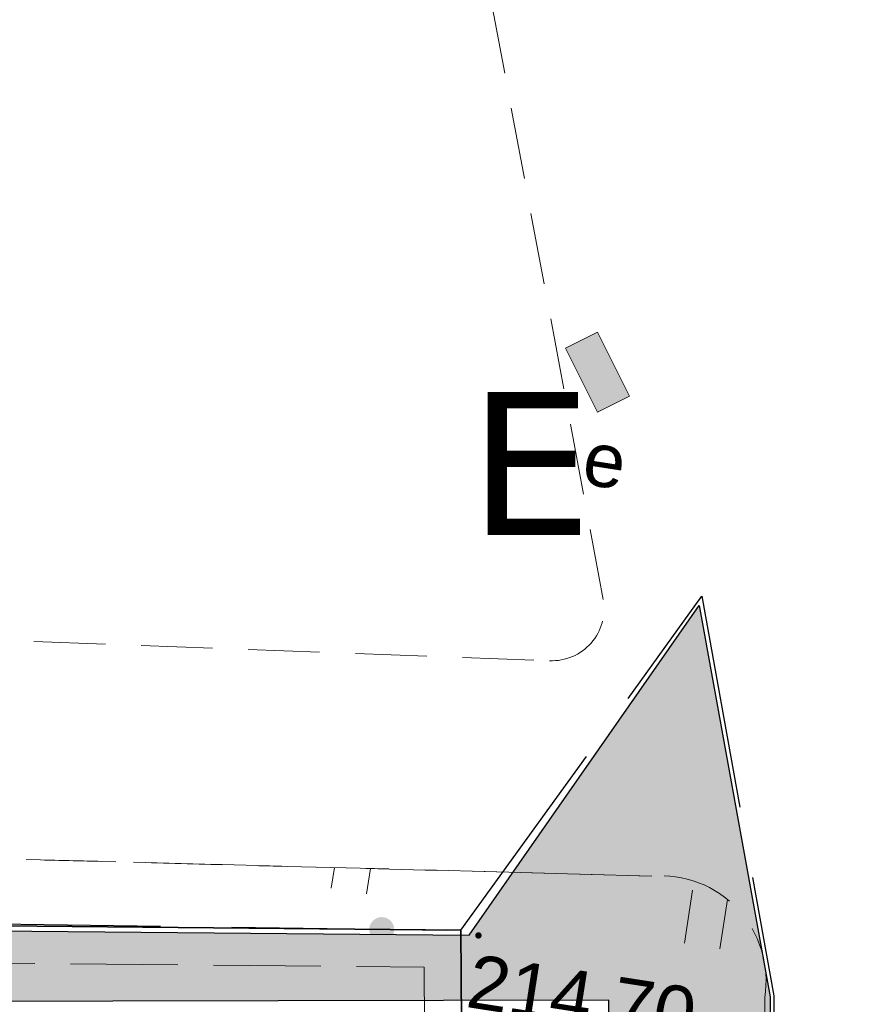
# Model space of a CAD drawing. Extents: x 6601440 to 6601733, y 5738487 to 5738717.
# Tile 112 of 129: x 6601561 to 6601573, y 5738632 to 5738646. Entities that reach past the tile are written whole.
import ezdxf
from ezdxf.enums import TextEntityAlignment as Align

# ---------------------------------------------------------------- set-up
doc = ezdxf.new("R2010")
doc.units = 0
doc.linetypes.add('PRZER2-1', pattern=[3, 2, -1])
doc.linetypes.add('PRZER3-1', pattern=[4, 3, -1])
doc.layers.get('0').update_dxf_attribs({"linetype": 'CONTINUOUS'})
for name, color, linetype, lineweight, true_color in [('GSLKOG', 7, 'CONTINUOUS', 35, 0x0a0909), ('GSPWPS', 7, 'CONTINUOUS', 13, 0x0a0909), ('GSPWPS_O', 7, 'CONTINUOUS', 0, 0x0a0909), ('GSSKOA', 7, 'PRZER3-1', 18, 0x0a0909), ('GSSKOD', 7, 'PRZER2-1', 18, 0x0a0909), ('GSSUTR', 7, 'CONTINUOUS', 18, 0x0a0909), ('GUPESE', 7, 'CONTINUOUS', 18, 0x0a0909), ('GUPESE_O', 7, 'CONTINUOUS', 0, 0x0a0909)]:
    doc.layers.add(name, color=color, linetype=linetype, lineweight=lineweight, true_color=true_color)
doc.styles.add('GEO-INFO', font='arial.ttf')
doc.styles.get("Standard").update_dxf_attribs({"font": 'arial.ttf'})

# ---------------------------------------------------------------- blocks, each defined once
blk = doc.blocks.new('KOLO')
blk.add_hatch(color=0).paths.add_polyline_path([(0, 0.5), (-0.12941, 0.482963), (-0.25, 0.433013), (-0.353553, 0.353553), (-0.433013, 0.25), (-0.482963, 0.12941), (-0.5, 0), (-0.482963, -0.12941), (-0.433013, -0.25), (-0.353553, -0.353553), (-0.25, -0.433013), (-0.12941, -0.482963), (0, -0.5), (0.12941, -0.482963), (0.25, -0.433013), (0.353553, -0.353553), (0.433013, -0.25), (0.482963, -0.12941), (0.5, 0), (0.482963, 0.12941), (0.433013, 0.25), (0.353553, 0.353553), (0.25, 0.433013), (0.12941, 0.482963)])
blk = doc.blocks.new('SZAFA1')
at = {"true_color": 0xffffff}
blk.add_hatch(color=7, dxfattribs=at).paths.add_polyline_path([(-1, -0.5), (1, -0.5), (1, 0.5), (-1, 0.5)])
at = {"color": 0}
blk.add_lwpolyline([(-1, -0.5), (-1, 0.5), (1, 0.5), (1, -0.5)], close=True, dxfattribs=at)

msp = doc.modelspace()

# ---------------------------------------------------------------- hatches: boundary and pattern name
h = msp.add_hatch()
h.set_pattern_fill('GRASS', color=3, scale=0.02)
h.set_pattern_definition([(90, (0, 0), (-0.3592102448, 0.3592102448), [0.09525, -0.6231704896]), (45, (0, 0), (-0.359210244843, 0.359210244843), [0.09525, -0.41275]), (135, (0, 0), (-0.359210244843, -0.359210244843), [0.09525, -0.41275])])
h.paths.add_polyline_path([(6601567.04248, 5738620.37858), (6601569.35401, 5738620.37858), (6601569.35401, 5738632.14724), (6601539.27426, 5738632.08779), (6601539.13052, 5738634.69079), (6601549.55846, 5738634.44175), (6601552.09793, 5738633.19629), (6601567.39928, 5738633.0552), (6601570.61455, 5738637.66958), (6601571.61007, 5738632.19503), (6601571.45634, 5738595.37257), (6601568.21977, 5738602.01965), (6601566.86453, 5738606.05391)])
at = {"layer": 'GSSUTR'}
h = msp.add_hatch(dxfattribs=at)
h.set_pattern_fill('PTTU04', color=256, scale=0.5, angle=-8.852821, style=0)
h.set_pattern_definition([(81.14718, (6598872.4612, 5730326.6935), (-2.08547525, 2.8549594), [0.75, -4.25]), (81.14718, (6598872.9553, 5730326.6165), (-2.08547525, 2.8549594), [0.75, -4.25])])
h.paths.add_polyline_path([(6601571.46416, 5738607.75911), (6601571.53276, 5738632.18226), (6601571.53659, 5738632.20756), (6601571.53998, 5738632.23292), (6601571.54293, 5738632.25834), (6601571.54544, 5738632.28381), (6601571.54751, 5738632.30932), (6601571.54913, 5738632.33486), (6601571.55031, 5738632.36042), (6601571.55105, 5738632.386), (6601571.55134, 5738632.41159), (6601571.55119, 5738632.43718), (6601571.55059, 5738632.46276), (6601571.54955, 5738632.48833), (6601571.54806, 5738632.51388), (6601571.54614, 5738632.5394), (6601571.54377, 5738632.56488), (6601571.54095, 5738632.59032), (6601571.5377, 5738632.6157), (6601571.53401, 5738632.64102), (6601571.52987, 5738632.66628), (6601571.5253, 5738632.69146), (6601571.52029, 5738632.71655), (6601571.51485, 5738632.74156), (6601571.50898, 5738632.76646), (6601571.50267, 5738632.79127), (6601571.49593, 5738632.81595), (6601571.48877, 5738632.84052), (6601571.48118, 5738632.86496), (6601571.47317, 5738632.88927), (6601571.46473, 5738632.91343), (6601571.45588, 5738632.93744), (6601571.44661, 5738632.96129), (6601571.43693, 5738632.98498), (6601571.42684, 5738633.0085), (6601571.41635, 5738633.03184), (6601571.40545, 5738633.05499), (6601571.39415, 5738633.07795), (6601571.38245, 5738633.10071), (6601571.37036, 5738633.12327), (6601571.35788, 5738633.14561), (6601571.34501, 5738633.16773), (6601571.33176, 5738633.18962), (6601571.31814, 5738633.21129), (6601571.30414, 5738633.23271), (6601571.28977, 5738633.25388), (6601571.27503, 5738633.2748), (6601571.25993, 5738633.29547), (6601571.24448, 5738633.31587), (6601571.22867, 5738633.33599), (6601571.21252, 5738633.35584), (6601571.19603, 5738633.37541), (6601571.1792, 5738633.39468), (6601571.16203, 5738633.41367), (6601571.14469, 5738633.43219), (6601571.12703, 5738633.45042), (6601571.10906, 5738633.46833), (6601571.09078, 5738633.48594), (6601571.07221, 5738633.50323), (6601571.05334, 5738633.52019), (6601571.03418, 5738633.53683), (6601571.01473, 5738633.55314), (6601570.99501, 5738633.56911), (6601570.97502, 5738633.58474), (6601570.95476, 5738633.60002), (6601570.93424, 5738633.61495), (6601570.91346, 5738633.62952), (6601570.89244, 5738633.64373), (6601570.87118, 5738633.65758), (6601570.84968, 5738633.67107), (6601570.82795, 5738633.68418), (6601570.806, 5738633.69691), (6601570.78383, 5738633.70927), (6601570.76146, 5738633.72124), (6601570.73888, 5738633.73282), (6601570.7161, 5738633.74401), (6601570.69314, 5738633.75481), (6601570.66999, 5738633.76522), (6601570.64667, 5738633.77522), (6601570.62318, 5738633.78482), (6601570.59953, 5738633.79402), (6601570.57572, 5738633.8028), (6601570.55177, 5738633.81118), (6601570.52767, 5738633.81914), (6601570.50344, 5738633.82668), (6601570.47909, 5738633.83381), (6601570.45461, 5738633.84051), (6601570.43002, 5738633.8468), (6601570.40533, 5738633.85266), (6601570.38055, 5738633.85809), (6601570.35567, 5738633.8631), (6601570.33071, 5738633.86767), (6601570.30567, 5738633.87182), (6601570.28057, 5738633.87554), (6601570.25541, 5738633.87882), (6601570.23019, 5738633.88167), (6601570.20493, 5738633.88408), (6601570.17963, 5738633.88606), (6601570.1543, 5738633.8876), (6601570.12895, 5738633.88871), (6601570.10358, 5738633.88938), (6601570.0782, 5738633.88962), (6601570.05283, 5738633.88941), (6601570.02746, 5738633.88877), (6601570.0021, 5738633.8877), (6601569.97677, 5738633.88618), (6601569.95147, 5738633.88423), (6601563.77615, 5738634.04909), (6601556.70331, 5738634.23127), (6601549.56002, 5738634.44171), (6601551.94466, 5738633.2715), (6601567.28346, 5738633.12408), (6601567.4948, 5738603.50856), (6601571.03152, 5738596.25272), (6601570.85944, 5738600.25823), (6601571.73856, 5738600.71451)], flags=0)

# ---------------------------------------------------------------- linework, layer by layer
at = {"color": 7, "linetype": 'PRZER3-1', "lineweight": 30, "elevation": 10.06}
msp.add_lwpolyline([(6601510.43099, 5738653.7127), (6601522.49994, 5738653.91001), (6601522.49002, 5738651.5425), (6601529.66651, 5738651.5425), (6601529.66651, 5738654.02683), (6601538.55011, 5738654.18645), (6601539.54007, 5738634.77356), (6601549.69265, 5738634.50447), (6601552.07964, 5738633.33731), (6601567.28346, 5738633.12408), (6601570.6548, 5738637.80075), (6601571.66308, 5738632.20458), (6601571.54575, 5738595.28982), (6601574.72819, 5738588.65305), (6601578.36042, 5738588.65305), (6601578.43231, 5738576.80623), (6601579.79306, 5738576.80976), (6601579.79306, 5738571.10128), (6601578.48092, 5738571.09182), (6601578.5841, 5738558.98185), (6601511.23283, 5738558.57583), (6601510.2684, 5738653.7127)], dxfattribs=at)
msp.add_lwpolyline([(6601567.04248, 5738620.37858), (6601569.35401, 5738620.37858), (6601569.35401, 5738632.14724), (6601539.27426, 5738632.08779), (6601539.13052, 5738634.69079), (6601549.55846, 5738634.44175), (6601552.09793, 5738633.19629), (6601567.39928, 5738633.0552), (6601570.61455, 5738637.66958), (6601571.61007, 5738632.19503), (6601571.45634, 5738595.37257), (6601568.21977, 5738602.01965), (6601566.86453, 5738606.05391), (6601567.04248, 5738620.37858)])
at = {"layer": 'GSLKOG', "linetype": 'Continuous', "elevation": 10.18}
msp.add_lwpolyline([(6601529.54498, 5738656.03954), (6601536.38876, 5738656.20367), (6601536.69502, 5738634.74895), (6601549.56002, 5738634.44171), (6601551.94466, 5738633.2715), (6601567.28346, 5738633.12408), (6601567.4948, 5738603.50856), (6601572.89396, 5738592.42005)], dxfattribs=at)
at = {"layer": 'GSSKOA', "linetype": 'PRZER3-1', "lineweight": 18, "ltscale": 0.5}
for p, q in [((6601551.82157, 5738632.75267, 10.18), (6601566.76712, 5738632.60902, 10.18)), ((6601566.76712, 5738632.60902, 10.18), (6601566.78992, 5738629.41405, 10.18))]:
    msp.add_line(p, q, dxfattribs=at)
at = {"layer": 'GSSKOD', "linetype": 'PRZER2-1', "lineweight": 18, "ltscale": 0.5}
for p, q in [((6601569.27419, 5738637.75281, 10.18), (6601565.17596, 5738659.65443, 10.18)), ((6601556.81155, 5738637.3358, 10.18), (6601568.52372, 5738636.89812, 10.18)), ((6601569.95147, 5738633.88423, 10.18), (6601556.70331, 5738634.23127, 10.18)), ((6601571.46416, 5738607.75911, 10.18), (6601571.53276, 5738632.18226, 10.18))]:
    msp.add_line(p, q, dxfattribs=at)
for centre, radius, start, end in [((6601568.55633, 5738637.62632, 10.18), 0.72893, 267.436089, 9.993153), ((6601570.07733, 5738632.4156, 10.18), 1.47402, 350.891584, 94.897988)]:
    msp.add_arc(centre, radius, start, end, dxfattribs=at)
at = {"layer": 'GSSUTR', "linetype": 'PRZER2-1', "ltscale": 0.5, "elevation": 10.06}
msp.add_lwpolyline([(6601571.03152, 5738596.25272), (6601567.4948, 5738603.50856), (6601567.28346, 5738633.12408), (6601551.94466, 5738633.2715), (6601549.56002, 5738634.44171), (6601556.70331, 5738634.23127), (6601563.77615, 5738634.04909), (6601569.95147, 5738633.88423, -0.48776718), (6601571.53276, 5738632.18226), (6601571.46416, 5738607.75911), (6601571.73856, 5738600.71451), (6601570.85944, 5738600.25823)], format="xyb", close=True, dxfattribs=at)

# ---------------------------------------------------------------- block references
at = {"layer": 'GSLKOG', "lineweight": 5, "xscale": 0.35, "yscale": 0.35, "rotation": 81.147178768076}
msp.add_blockref('KOLO', (6601566.17465, 5738633.13474, 10.18), dxfattribs=at)
at = {"layer": 'GSPWPS', "lineweight": 5, "xscale": 0.08999999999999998, "yscale": 0.08999999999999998, "rotation": 81.147178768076}
msp.add_blockref('KOLO', (6601567.52759, 5738633.05213, 10.2), dxfattribs=at)
at = {"layer": 'GUPESE', "lineweight": 5, "xscale": 0.4999999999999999, "yscale": 0.4999999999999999, "rotation": 296.5605298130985}
msp.add_blockref('SZAFA1', (6601569.19386, 5738640.93746, 10.24), dxfattribs=at)

# ---------------------------------------------------------------- texts
at = {"color": 3, "insert": (6601567.38902, 5738640.65935), "char_height": 1, "width": 1.655808, "attachment_point": 1}
msp.add_mtext(' {\\fVerdana|b0|i0|c238|p34;\\H2x;\\C7;E}', dxfattribs=at)
at = {"layer": 'GSPWPS_O', "lineweight": 0, "style": 'GEO-INFO'}
msp.add_text('214.70', height=0.75, rotation=351.147179, dxfattribs=at).set_placement((6601567.33484, 5738632.05408, 10.8))
at = {"layer": 'GUPESE_O', "lineweight": 0, "style": 'GEO-INFO'}
msp.add_text('e', height=0.75, rotation=351.147179, dxfattribs=at).set_placement((6601569.52781, 5738639.28855, 10.8), align=Align.RIGHT)

doc.saveas('drawing.dxf')
